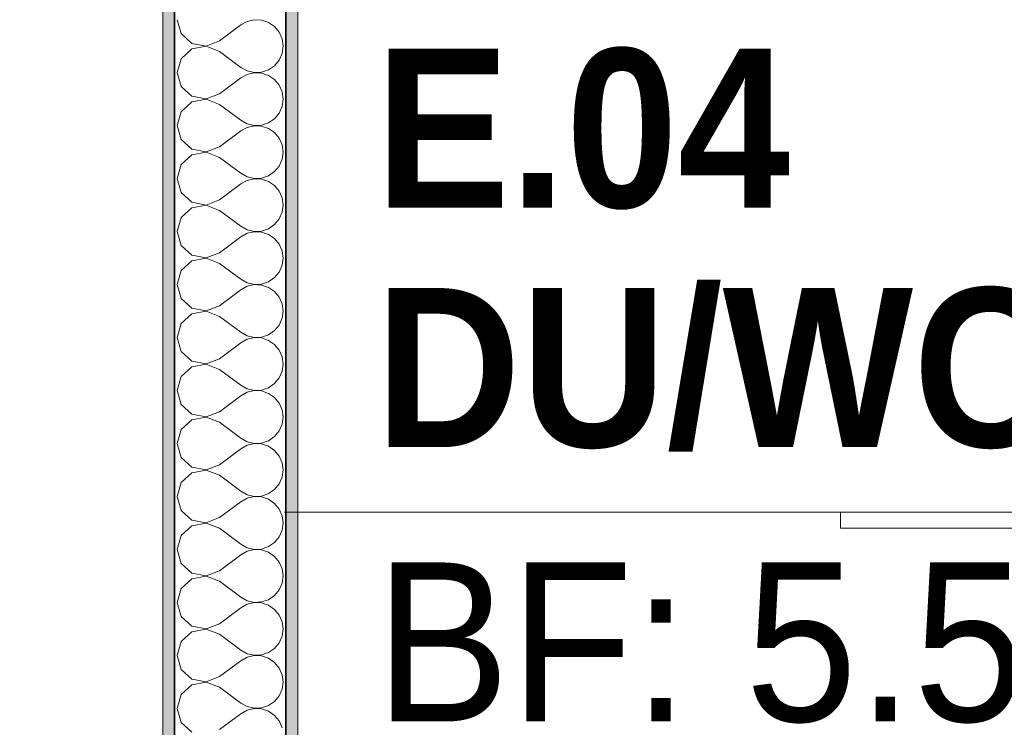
# Model space of a CAD drawing. Header units: metres. Extents: x -7.1 to 26.5, y -14.7 to 18.1.
# Tile 94 of 182: x 13.8 to 15, y 2.7 to 3.6. Entities that reach past the tile are written whole.
import ezdxf

# ---------------------------------------------------------------- set-up
doc = ezdxf.new("R2010")
doc.units = ezdxf.units.M
doc.linetypes.add('AUSGEZOGEN', pattern=[0])
for name, color, linetype in [('XR$1$015 Innenwände', 7, 'AUSGEZOGEN'), ('XR$1$015 Innenwände Schichttrennlinien', 7, 'AUSGEZOGEN'), ('XR$1$060 Möbel Einbau', 7, 'AUSGEZOGEN'), ('XR$1$065 Möbel Einrichtung', 7, 'AUSGEZOGEN'), ('XR$1$080 Raumdefinitionen Kontur', 7, 'AUSGEZOGEN'), ('XR$2$080 Raumdefinitionen Text_1', 7, 'AUSGEZOGEN'), ('XR$3$015 Innenwände Bauteilschraffuren', 7, 'AUSGEZOGEN')]:
    doc.layers.add(name, color=color, linetype=linetype)
doc.styles.add('ARIAL', font='arial.ttf')

# ---------------------------------------------------------------- blocks, each defined once
blk = doc.blocks.new('COMPLEXOBJECT_190')
at = {"layer": 'XR$3$015 Innenwände Bauteilschraffuren', "color": 8, "linetype": 'AUSGEZOGEN', "lineweight": 13, "transparency": 33554687}
for p, q in [((13.9701, 3.6333), (13.9751, 3.6158)), ((14.0671, 3.6332), (14.0581, 3.6311)), ((14.0763, 3.6328), (14.0671, 3.6332)), ((14.085, 3.6298), (14.0763, 3.6328)), ((14.0234, 3.6067), (14.0501, 3.6267)), ((14.0581, 3.6311), (14.0501, 3.6267)), ((14.0926, 3.6246), (14.085, 3.6298)), ((14.0985, 3.6175), (14.0926, 3.6246)), ((13.9751, 3.6158), (13.9885, 3.6035)), ((14.1022, 3.6091), (14.0985, 3.6175)), ((14.1034, 3.6), (14.1022, 3.6091)), ((13.9885, 3.5965), (13.9751, 3.5842)), ((13.9885, 3.6035), (14.0064, 3.6001)), ((14.0064, 3.5999), (13.9885, 3.5965)), ((14.0064, 3.6001), (14.0234, 3.6067)), ((14.0234, 3.5933), (14.0064, 3.5999)), ((14.1022, 3.5909), (14.1034, 3.6)), ((13.9751, 3.5842), (13.9701, 3.5667)), ((14.0234, 3.5933), (14.0501, 3.5733)), ((14.0926, 3.5754), (14.0985, 3.5825)), ((14.0985, 3.5825), (14.1022, 3.5909)), ((14.0501, 3.5733), (14.0581, 3.5689)), ((14.0763, 3.5672), (14.085, 3.5702)), ((14.085, 3.5702), (14.0926, 3.5754)), ((13.9701, 3.5667), (13.9751, 3.5491)), ((14.0234, 3.54), (14.0501, 3.56)), ((14.0581, 3.5645), (14.0501, 3.56)), ((14.0581, 3.5689), (14.0671, 3.5668)), ((14.0671, 3.5665), (14.0581, 3.5645)), ((14.0671, 3.5668), (14.0763, 3.5672)), ((14.0763, 3.5661), (14.0671, 3.5665)), ((14.085, 3.5631), (14.0763, 3.5661)), ((14.0926, 3.5579), (14.085, 3.5631)), ((14.0985, 3.5509), (14.0926, 3.5579)), ((13.9751, 3.5491), (13.9885, 3.5369)), ((14.1022, 3.5424), (14.0985, 3.5509)), ((13.9885, 3.5369), (14.0064, 3.5335)), ((14.0064, 3.5332), (13.9885, 3.5298)), ((14.0064, 3.5335), (14.0234, 3.54)), ((14.0234, 3.5267), (14.0064, 3.5332)), ((14.1034, 3.5333), (14.1022, 3.5424)), ((14.1022, 3.5242), (14.1034, 3.5333)), ((13.9885, 3.5298), (13.9751, 3.5175)), ((14.0234, 3.5267), (14.0501, 3.5067)), ((14.0985, 3.5158), (14.1022, 3.5242)), ((13.9751, 3.5175), (13.9701, 3.5)), ((14.085, 3.5035), (14.0926, 3.5087)), ((14.0926, 3.5087), (14.0985, 3.5158)), ((13.9701, 3.5), (13.9751, 3.4825)), ((14.0501, 3.5067), (14.0581, 3.5022)), ((14.0581, 3.4978), (14.0501, 3.4933)), ((14.0581, 3.5022), (14.0671, 3.5001)), ((14.0671, 3.4999), (14.0581, 3.4978)), ((14.0671, 3.5001), (14.0763, 3.5006)), ((14.0763, 3.4994), (14.0671, 3.4999)), ((14.0763, 3.5006), (14.085, 3.5035)), ((14.085, 3.4965), (14.0763, 3.4994)), ((14.0926, 3.4913), (14.085, 3.4965)), ((14.0234, 3.4733), (14.0501, 3.4933)), ((14.0985, 3.4842), (14.0926, 3.4913)), ((14.1022, 3.4758), (14.0985, 3.4842)), ((13.9751, 3.4825), (13.9885, 3.4702)), ((14.0064, 3.4668), (14.0234, 3.4733)), ((14.1034, 3.4667), (14.1022, 3.4758)), ((13.9885, 3.4631), (13.9751, 3.4509)), ((13.9885, 3.4702), (14.0064, 3.4668)), ((14.0064, 3.4665), (13.9885, 3.4631)), ((14.0234, 3.46), (14.0064, 3.4665)), ((14.0234, 3.46), (14.0501, 3.44)), ((14.1022, 3.4576), (14.1034, 3.4667)), ((13.9751, 3.4509), (13.9701, 3.4333)), ((14.0926, 3.4421), (14.0985, 3.4491)), ((14.0985, 3.4491), (14.1022, 3.4576)), ((14.0501, 3.44), (14.0581, 3.4355)), ((14.0581, 3.4355), (14.0671, 3.4335)), ((14.0671, 3.4335), (14.0763, 3.4339)), ((14.0763, 3.4339), (14.085, 3.4369)), ((14.085, 3.4369), (14.0926, 3.4421)), ((13.9701, 3.4333), (13.9751, 3.4158)), ((14.0234, 3.4067), (14.0501, 3.4267)), ((14.0581, 3.4311), (14.0501, 3.4267)), ((14.0671, 3.4332), (14.0581, 3.4311)), ((14.0763, 3.4328), (14.0671, 3.4332)), ((14.085, 3.4298), (14.0763, 3.4328)), ((14.0926, 3.4246), (14.085, 3.4298)), ((14.0985, 3.4175), (14.0926, 3.4246)), ((13.9751, 3.4158), (13.9885, 3.4035)), ((14.1022, 3.4091), (14.0985, 3.4175)), ((14.1034, 3.4), (14.1022, 3.4091)), ((13.9885, 3.3965), (13.9751, 3.3842)), ((13.9885, 3.4035), (14.0064, 3.4001)), ((14.0064, 3.3999), (13.9885, 3.3965)), ((14.0064, 3.4001), (14.0234, 3.4067)), ((14.0234, 3.3933), (14.0064, 3.3999)), ((14.1022, 3.3909), (14.1034, 3.4)), ((13.9751, 3.3842), (13.9701, 3.3667)), ((14.0234, 3.3933), (14.0501, 3.3733)), ((14.0985, 3.3825), (14.1022, 3.3909)), ((14.0501, 3.3733), (14.0581, 3.3689)), ((14.085, 3.3702), (14.0926, 3.3754)), ((14.0926, 3.3754), (14.0985, 3.3825)), ((13.9701, 3.3667), (13.9751, 3.3491)), ((14.0234, 3.34), (14.0501, 3.36)), ((14.0581, 3.3645), (14.0501, 3.36)), ((14.0581, 3.3689), (14.0671, 3.3668)), ((14.0671, 3.3665), (14.0581, 3.3645)), ((14.0671, 3.3668), (14.0763, 3.3672)), ((14.0763, 3.3661), (14.0671, 3.3665)), ((14.0763, 3.3672), (14.085, 3.3702)), ((14.085, 3.3631), (14.0763, 3.3661)), ((14.0926, 3.3579), (14.085, 3.3631)), ((13.9751, 3.3491), (13.9885, 3.3369)), ((14.0985, 3.3509), (14.0926, 3.3579)), ((14.1022, 3.3424), (14.0985, 3.3509)), ((13.9885, 3.3369), (14.0064, 3.3335)), ((14.0064, 3.3335), (14.0234, 3.34)), ((14.1034, 3.3333), (14.1022, 3.3424)), ((13.9885, 3.3298), (13.9751, 3.3175)), ((14.0064, 3.3332), (13.9885, 3.3298)), ((14.0234, 3.3267), (14.0064, 3.3332)), ((14.0234, 3.3267), (14.0501, 3.3067)), ((14.0985, 3.3158), (14.1022, 3.3242)), ((14.1022, 3.3242), (14.1034, 3.3333)), ((13.9751, 3.3175), (13.9701, 3.3)), ((14.0926, 3.3087), (14.0985, 3.3158)), ((13.9701, 3.3), (13.9751, 3.2825)), ((14.0501, 3.3067), (14.0581, 3.3022)), ((14.0581, 3.2978), (14.0501, 3.2933)), ((14.0581, 3.3022), (14.0671, 3.3001)), ((14.0671, 3.2999), (14.0581, 3.2978)), ((14.0671, 3.3001), (14.0763, 3.3006)), ((14.0763, 3.2994), (14.0671, 3.2999)), ((14.0763, 3.3006), (14.085, 3.3035)), ((14.085, 3.2965), (14.0763, 3.2994)), ((14.085, 3.3035), (14.0926, 3.3087)), ((14.0234, 3.2733), (14.0501, 3.2933)), ((14.0926, 3.2913), (14.085, 3.2965)), ((14.0985, 3.2842), (14.0926, 3.2913)), ((13.9751, 3.2825), (13.9885, 3.2702)), ((14.0064, 3.2668), (14.0234, 3.2733)), ((14.1022, 3.2758), (14.0985, 3.2842)), ((14.1034, 3.2667), (14.1022, 3.2758)), ((13.9885, 3.2631), (13.9751, 3.2509)), ((13.9885, 3.2702), (14.0064, 3.2668)), ((14.0064, 3.2665), (13.9885, 3.2631)), ((14.0234, 3.26), (14.0064, 3.2665)), ((14.0234, 3.26), (14.0501, 3.24)), ((14.1022, 3.2576), (14.1034, 3.2667)), ((13.9751, 3.2509), (13.9701, 3.2333)), ((14.0926, 3.2421), (14.0985, 3.2491)), ((14.0985, 3.2491), (14.1022, 3.2576)), ((14.0501, 3.24), (14.0581, 3.2355)), ((14.0581, 3.2355), (14.0671, 3.2335)), ((14.0763, 3.2339), (14.085, 3.2369)), ((14.085, 3.2369), (14.0926, 3.2421)), ((13.9701, 3.2333), (13.9751, 3.2158)), ((14.0234, 3.2067), (14.0501, 3.2267)), ((14.0581, 3.2311), (14.0501, 3.2267)), ((14.0671, 3.2332), (14.0581, 3.2311)), ((14.0671, 3.2335), (14.0763, 3.2339)), ((14.0763, 3.2328), (14.0671, 3.2332)), ((14.085, 3.2298), (14.0763, 3.2328)), ((14.0926, 3.2246), (14.085, 3.2298)), ((14.0985, 3.2175), (14.0926, 3.2246)), ((13.9751, 3.2158), (13.9885, 3.2035)), ((14.1022, 3.2091), (14.0985, 3.2175)), ((13.9885, 3.2035), (14.0064, 3.2001)), ((14.0064, 3.1999), (13.9885, 3.1965)), ((14.0064, 3.2001), (14.0234, 3.2067)), ((14.0234, 3.1933), (14.0064, 3.1999)), ((14.1034, 3.2), (14.1022, 3.2091)), ((14.1022, 3.1909), (14.1034, 3.2)), ((13.9885, 3.1965), (13.9751, 3.1842)), ((14.0234, 3.1933), (14.0501, 3.1733)), ((14.0985, 3.1825), (14.1022, 3.1909)), ((13.9751, 3.1842), (13.9701, 3.1667)), ((14.0501, 3.1733), (14.0581, 3.1689)), ((14.085, 3.1702), (14.0926, 3.1754)), ((14.0926, 3.1754), (14.0985, 3.1825)), ((13.9701, 3.1667), (13.9751, 3.1491)), ((14.0581, 3.1645), (14.0501, 3.16)), ((14.0581, 3.1689), (14.0671, 3.1668)), ((14.0671, 3.1665), (14.0581, 3.1645)), ((14.0671, 3.1668), (14.0763, 3.1672)), ((14.0763, 3.1661), (14.0671, 3.1665)), ((14.0763, 3.1672), (14.085, 3.1702)), ((14.085, 3.1631), (14.0763, 3.1661)), ((14.0926, 3.1579), (14.085, 3.1631)), ((13.9751, 3.1491), (13.9885, 3.1369)), ((14.0234, 3.14), (14.0501, 3.16)), ((14.0985, 3.1509), (14.0926, 3.1579)), ((14.1022, 3.1424), (14.0985, 3.1509)), ((13.9885, 3.1369), (14.0064, 3.1335)), ((14.0064, 3.1335), (14.0234, 3.14)), ((14.1034, 3.1333), (14.1022, 3.1424)), ((13.9885, 3.1298), (13.9751, 3.1175)), ((14.0064, 3.1332), (13.9885, 3.1298)), ((14.0234, 3.1267), (14.0064, 3.1332)), ((14.0234, 3.1267), (14.0501, 3.1067)), ((14.0985, 3.1158), (14.1022, 3.1242)), ((14.1022, 3.1242), (14.1034, 3.1333)), ((13.9751, 3.1175), (13.9701, 3.1)), ((14.0926, 3.1087), (14.0985, 3.1158)), ((13.9701, 3.1), (13.9751, 3.0825)), ((14.0501, 3.1067), (14.0581, 3.1022)), ((14.0581, 3.1022), (14.0671, 3.1001)), ((14.0671, 3.0999), (14.0581, 3.0978)), ((14.0671, 3.1001), (14.0763, 3.1006)), ((14.0763, 3.0994), (14.0671, 3.0999)), ((14.0763, 3.1006), (14.085, 3.1035)), ((14.085, 3.0965), (14.0763, 3.0994)), ((14.085, 3.1035), (14.0926, 3.1087)), ((14.0234, 3.0733), (14.0501, 3.0933)), ((14.0581, 3.0978), (14.0501, 3.0933)), ((14.0926, 3.0913), (14.085, 3.0965)), ((14.0985, 3.0842), (14.0926, 3.0913)), ((13.9751, 3.0825), (13.9885, 3.0702)), ((14.1022, 3.0758), (14.0985, 3.0842)), ((14.1034, 3.0667), (14.1022, 3.0758)), ((13.9885, 3.0631), (13.9751, 3.0509)), ((13.9885, 3.0702), (14.0064, 3.0668)), ((14.0064, 3.0665), (13.9885, 3.0631)), ((14.0064, 3.0668), (14.0234, 3.0733)), ((14.0234, 3.06), (14.0064, 3.0665)), ((14.1022, 3.0576), (14.1034, 3.0667)), ((13.9751, 3.0509), (13.9701, 3.0333)), ((14.0234, 3.06), (14.0501, 3.04)), ((14.0985, 3.0491), (14.1022, 3.0576)), ((14.0501, 3.04), (14.0581, 3.0355)), ((14.0763, 3.0339), (14.085, 3.0369)), ((14.085, 3.0369), (14.0926, 3.0421)), ((14.0926, 3.0421), (14.0985, 3.0491)), ((13.9701, 3.0333), (13.9751, 3.0158)), ((14.0234, 3.0067), (14.0501, 3.0267)), ((14.0581, 3.0311), (14.0501, 3.0267)), ((14.0581, 3.0355), (14.0671, 3.0335)), ((14.0671, 3.0332), (14.0581, 3.0311)), ((14.0671, 3.0335), (14.0763, 3.0339)), ((14.0763, 3.0328), (14.0671, 3.0332)), ((14.085, 3.0298), (14.0763, 3.0328)), ((14.0926, 3.0246), (14.085, 3.0298)), ((14.0985, 3.0175), (14.0926, 3.0246)), ((13.9751, 3.0158), (13.9885, 3.0035)), ((14.1022, 3.0091), (14.0985, 3.0175)), ((13.9885, 3.0035), (14.0064, 3.0001)), ((14.0064, 2.9999), (13.9885, 2.9965)), ((14.0064, 3.0001), (14.0234, 3.0067)), ((14.0234, 2.9933), (14.0064, 2.9999)), ((14.1034, 3), (14.1022, 3.0091)), ((14.1022, 2.9909), (14.1034, 3)), ((13.9885, 2.9965), (13.9751, 2.9842)), ((14.0234, 2.9933), (14.0501, 2.9733)), ((14.0985, 2.9825), (14.1022, 2.9909)), ((13.9751, 2.9842), (13.9701, 2.9667)), ((14.085, 2.9702), (14.0926, 2.9754)), ((14.0926, 2.9754), (14.0985, 2.9825)), ((13.9701, 2.9667), (13.9751, 2.9491)), ((14.0501, 2.9733), (14.0581, 2.9689)), ((14.0581, 2.9645), (14.0501, 2.96)), ((14.0581, 2.9689), (14.0671, 2.9668)), ((14.0671, 2.9665), (14.0581, 2.9645)), ((14.0671, 2.9668), (14.0763, 2.9672)), ((14.0763, 2.9661), (14.0671, 2.9665)), ((14.0763, 2.9672), (14.085, 2.9702)), ((14.085, 2.9631), (14.0763, 2.9661)), ((14.0926, 2.9579), (14.085, 2.9631)), ((14.0234, 2.94), (14.0501, 2.96)), ((14.0985, 2.9509), (14.0926, 2.9579)), ((14.1022, 2.9424), (14.0985, 2.9509)), ((13.9751, 2.9491), (13.9885, 2.9369)), ((14.0064, 2.9335), (14.0234, 2.94)), ((14.1034, 2.9333), (14.1022, 2.9424)), ((13.9885, 2.9298), (13.9751, 2.9175)), ((13.9885, 2.9369), (14.0064, 2.9335)), ((14.0064, 2.9332), (13.9885, 2.9298)), ((14.0234, 2.9267), (14.0064, 2.9332)), ((14.0234, 2.9267), (14.0501, 2.9067)), ((14.1022, 2.9242), (14.1034, 2.9333)), ((13.9751, 2.9175), (13.9701, 2.9)), ((14.0926, 2.9087), (14.0985, 2.9158)), ((14.0985, 2.9158), (14.1022, 2.9242)), ((14.0501, 2.9067), (14.0581, 2.9022)), ((14.0581, 2.9022), (14.0671, 2.9001)), ((14.0671, 2.9001), (14.0763, 2.9006)), ((14.0763, 2.9006), (14.085, 2.9035)), ((14.085, 2.9035), (14.0926, 2.9087)), ((13.9701, 2.9), (13.9751, 2.8825)), ((14.0234, 2.8733), (14.0501, 2.8933)), ((14.0581, 2.8978), (14.0501, 2.8933)), ((14.0671, 2.8999), (14.0581, 2.8978)), ((14.0763, 2.8994), (14.0671, 2.8999)), ((14.085, 2.8965), (14.0763, 2.8994)), ((14.0926, 2.8913), (14.085, 2.8965)), ((14.0985, 2.8842), (14.0926, 2.8913)), ((13.9751, 2.8825), (13.9885, 2.8702)), ((14.1022, 2.8758), (14.0985, 2.8842)), ((14.1034, 2.8667), (14.1022, 2.8758)), ((13.9885, 2.8702), (14.0064, 2.8668)), ((14.0064, 2.8665), (13.9885, 2.8631)), ((14.0064, 2.8668), (14.0234, 2.8733)), ((14.0234, 2.86), (14.0064, 2.8665)), ((14.1022, 2.8576), (14.1034, 2.8667)), ((13.9885, 2.8631), (13.9751, 2.8509)), ((14.0234, 2.86), (14.0501, 2.84)), ((14.0985, 2.8491), (14.1022, 2.8576)), ((13.9751, 2.8509), (13.9701, 2.8333)), ((14.0501, 2.84), (14.0581, 2.8355)), ((14.085, 2.8369), (14.0926, 2.8421)), ((14.0926, 2.8421), (14.0985, 2.8491)), ((13.9701, 2.8333), (13.9751, 2.8158)), ((14.0234, 2.8067), (14.0501, 2.8267)), ((14.0581, 2.8311), (14.0501, 2.8267)), ((14.0581, 2.8355), (14.0671, 2.8335)), ((14.0671, 2.8332), (14.0581, 2.8311)), ((14.0671, 2.8335), (14.0763, 2.8339)), ((14.0763, 2.8328), (14.0671, 2.8332)), ((14.0763, 2.8339), (14.085, 2.8369)), ((14.085, 2.8298), (14.0763, 2.8328)), ((14.0926, 2.8246), (14.085, 2.8298)), ((13.9751, 2.8158), (13.9885, 2.8035)), ((14.0985, 2.8175), (14.0926, 2.8246)), ((14.1022, 2.8091), (14.0985, 2.8175)), ((13.9885, 2.8035), (14.0064, 2.8001)), ((14.0064, 2.8001), (14.0234, 2.8067)), ((14.1034, 2.8), (14.1022, 2.8091)), ((13.9885, 2.7965), (13.9751, 2.7842)), ((14.0064, 2.7999), (13.9885, 2.7965)), ((14.0234, 2.7933), (14.0064, 2.7999)), ((14.0234, 2.7933), (14.0501, 2.7733)), ((14.0985, 2.7825), (14.1022, 2.7909)), ((14.1022, 2.7909), (14.1034, 2.8)), ((13.9751, 2.7842), (13.9701, 2.7667)), ((14.0926, 2.7754), (14.0985, 2.7825)), ((13.9701, 2.7667), (13.9751, 2.7491)), ((14.0501, 2.7733), (14.0581, 2.7689)), ((14.0581, 2.7645), (14.0501, 2.76)), ((14.0581, 2.7689), (14.0671, 2.7668)), ((14.0671, 2.7665), (14.0581, 2.7645)), ((14.0671, 2.7668), (14.0763, 2.7672)), ((14.0763, 2.7661), (14.0671, 2.7665)), ((14.0763, 2.7672), (14.085, 2.7702)), ((14.085, 2.7631), (14.0763, 2.7661)), ((14.085, 2.7702), (14.0926, 2.7754)), ((14.0234, 2.74), (14.0501, 2.76)), ((14.0926, 2.7579), (14.085, 2.7631)), ((14.0985, 2.7509), (14.0926, 2.7579)), ((13.9751, 2.7491), (13.9885, 2.7369)), ((14.1022, 2.7424), (14.0985, 2.7509))]:
    blk.add_line(p, q, dxfattribs=at)

msp = doc.modelspace()

# ---------------------------------------------------------------- hatches: boundary and pattern name
at = {"layer": 'XR$3$015 Innenwände Bauteilschraffuren', "linetype": 'AUSGEZOGEN', "lineweight": 13, "true_color": 0x202020, "transparency": 33554687}
for points in [[(13.9518, 1.6635), (13.9668, 1.6635), (13.9668, 4.2035), (13.9518, 4.2035)], [(14.1068, 1.6635), (14.1218, 1.6635), (14.1218, 3.9335), (14.1068, 3.9335)]]:
    msp.add_hatch(color=250, dxfattribs=at).paths.add_polyline_path(points)

# ---------------------------------------------------------------- linework, layer by layer
at = {"layer": 'XR$1$015 Innenwände', "color": 7, "linetype": 'AUSGEZOGEN', "lineweight": 18, "transparency": 33554687}
for p, q in [((13.9518, 4.2035), (13.9518, 1.6635)), ((14.1218, 1.6635), (14.1218, 3.9335))]:
    msp.add_line(p, q, dxfattribs=at)
at = {"layer": 'XR$1$015 Innenwände Schichttrennlinien', "color": 7, "linetype": 'AUSGEZOGEN', "lineweight": 35, "transparency": 33554687}
for p, q in [((13.9668, 3.9485), (13.9668, 1.6635)), ((14.1068, 3.9335), (14.1068, 1.6635))]:
    msp.add_line(p, q, dxfattribs=at)
at = {"layer": 'XR$1$060 Möbel Einbau', "color": 8, "linetype": 'AUSGEZOGEN', "lineweight": 13, "transparency": 33554687}
msp.add_line((14.805, 3.0135), (14.105, 3.0135), dxfattribs=at)
at = {"layer": 'XR$1$065 Möbel Einrichtung', "color": 8, "linetype": 'AUSGEZOGEN', "lineweight": 13, "transparency": 33554687}
for p, q in [((15.7718, 3.0135), (14.805, 3.0135)), ((14.805, 3.0135), (14.805, 2.9935)), ((14.805, 2.9935), (15.7718, 2.9935))]:
    msp.add_line(p, q, dxfattribs=at)
at = {"layer": 'XR$1$080 Raumdefinitionen Kontur', "color": 8, "linetype": 'AUSGEZOGEN', "lineweight": 13, "transparency": 33554687}
for points in [[(12.2018, 5.8885), (8.9318, 5.8885), (8.9318, -3.6444), (12.7518, -3.6444), (12.7518, 0.5735), (13.9518, 0.5735), (13.9518, 5.8885), (12.2018, 5.8885)], [(14.1218, 3.9335), (14.1218, 0.5685), (15.7718, 0.5735), (15.7718, 2.9935), (15.7718, 3.0135), (15.7718, 3.9335), (14.1218, 3.9335)]]:
    msp.add_lwpolyline(points, close=True, dxfattribs=at)

# ---------------------------------------------------------------- block references
at = {"layer": 'XR$3$015 Innenwände Bauteilschraffuren', "color": 8, "linetype": 'AUSGEZOGEN', "lineweight": 13, "transparency": 33554687}
msp.add_blockref('COMPLEXOBJECT_190', (0, 0), dxfattribs=at)

# ---------------------------------------------------------------- texts
at = {"layer": 'XR$2$080 Raumdefinitionen Text_1', "color": 7, "linetype": 'AUSGEZOGEN', "transparency": 33554687, "insert": (14.2193, 3.5969), "char_height": 0.2, "width": 1.418098, "attachment_point": 1, "line_spacing_factor": 0.903614, "style": 'ARIAL'}
msp.add_mtext('\\A1;{\\fArial|i0|b1;\\H0.200000;\\W0.909091;\\C7;E.04}\\P{\\fArial|i0|b1;\\H0.200000;\\W0.909091;\\C7;DU/WC}\\P{\\fArial|i0|b0;\\H0.200000;\\W0.909091;\\C7;BF: 5.55 m\\fArial|i0|b0;\\H0.600000x;\\S2^ ;}\\P', dxfattribs=at)

doc.saveas('drawing.dxf')
